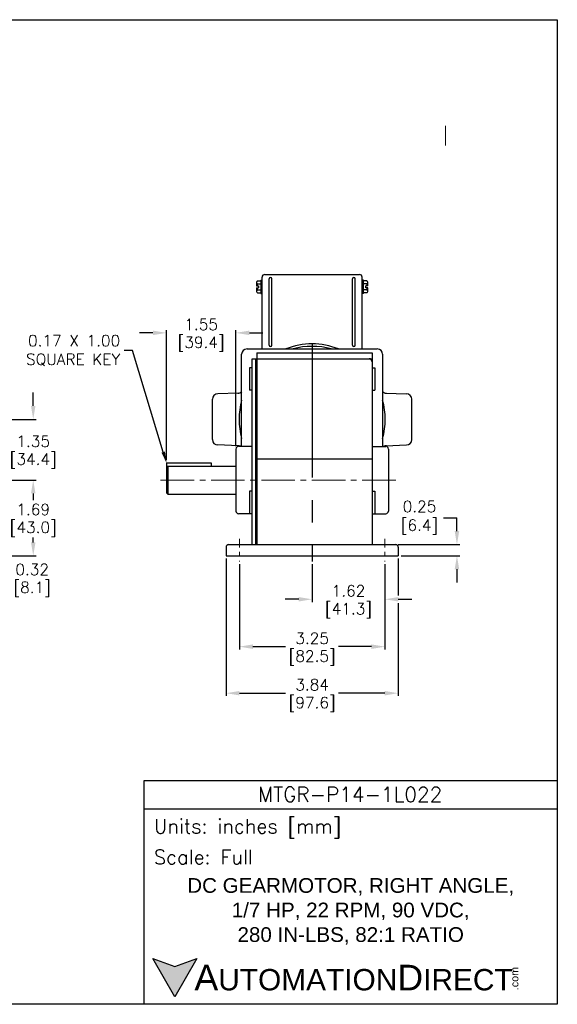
# Model space of a CAD drawing. Extents: x 903.1 to 937.1, y -9.5 to 12.4.
# Tile 2 of 2: x 925 to 937.1, y -9.5 to 12.4. Entities that reach past the tile are written whole.
import ezdxf
from ezdxf import colors
from ezdxf.entities.mleader import LeaderData, LeaderLine
from ezdxf.math import Vec2, Vec3

# ---------------------------------------------------------------- set-up
doc = ezdxf.new("R2010")
doc.units = 0
doc.header["$LTSCALE"] = 4
doc.header["$MEASUREMENT"] = 0
doc.linetypes.add('CENTER2', pattern=[1.125, 0.75, -0.125, 0.125, -0.125])
doc.layers.get('0').update_dxf_attribs({"linetype": 'CONTINUOUS'})
doc.layers.get('DEFPOINTS').update_dxf_attribs({"linetype": 'CONTINUOUS'})
for name, color, linetype in [('CENTER', 40, 'CENTER2'), ('DIMENSIONS', 140, 'CONTINUOUS'), ('DIMENSIONS @ 1', 140, 'CONTINUOUS'), ('TEXT', 140, 'CONTINUOUS')]:
    doc.layers.add(name, color=color, linetype=linetype)
doc.styles.add('\\M+2ABAC\\M+2A6A11', font='txt')
doc.styles.add('ROMANS', font='romans.shx')
doc.styles.get("Standard").update_dxf_attribs({"font": 'romans.shx'})
doc.dimstyles.get("Standard").update_dxf_attribs({"dimtxt": 0.25, "dimasz": 0.3, "dimexe": 0.0625, "dimexo": 0.0625, "dimgap": 0.0625, "dimtad": 0, "dimtih": 1, "dimtoh": 1, "dimzin": 0, "dimdsep": 46, "dimtxsty": 'Standard', "dimcen": 0, "dimadec": 0, "dimazin": 0, "dimtfac": 1, "dimtofl": 0, "dimtmove": 0, "dimatfit": 3, "dimfxl": 0, "dimtolj": 1, "dimtzin": 0, "dimarcsym": 0})

# ---------------------------------------------------------------- blocks, each defined once
blk = doc.blocks.new('*D2')
at = {"layer": 'DEFPOINTS', "color": 0, "ltscale": 0.5}
for p in [(929.656, 0.473), (933.5, 0.473), (933.5, -2.595)]:
    blk.add_point(p, dxfattribs=at)
at = {"layer": 'DIMENSIONS', "color": 0, "lineweight": -2, "ltscale": 0.5}
for p, q in [((929.656, 0.41), (929.656, -2.657)), ((933.5, 0.41), (933.5, -0.41)), ((933.5, -0.588), (933.5, -2.657)), ((929.956, -2.595), (930.986, -2.595)), ((933.2, -2.595), (932.17, -2.595))]:
    blk.add_line(p, q, dxfattribs=at)
at = {"layer": 'DIMENSIONS', "color": 0, "ltscale": 0.5}
for points in [[(929.956, -2.545), (929.956, -2.645), (929.656, -2.595)], [(933.2, -2.545), (933.2, -2.645), (933.5, -2.595)]]:
    blk.add_solid(points, dxfattribs=at)
at = {"layer": 'DIMENSIONS', "color": 0, "ltscale": 0.5, "char_height": 0.25, "attachment_point": 5}
for s, insert in [('\\A1;3.84', (931.578, -2.407)), ('\\A1;[97.6]', (931.578, -2.848))]:
    blk.add_mtext(s, dxfattribs=dict(at, insert=insert))
blk = doc.blocks.new('*D3')
at = {"layer": 'DEFPOINTS', "color": 0, "ltscale": 0.5}
for p in [(923.508, 2.165), (924.529, 0.473), (925.351, 0.473)]:
    blk.add_point(p, dxfattribs=at)
at = {"layer": 'DIMENSIONS', "color": 0, "lineweight": -2, "ltscale": 0.5}
for p, q in [((923.571, 2.165), (925.413, 2.165)), ((925.351, 1.865), (925.351, 1.76)), ((925.351, 0.773), (925.351, 0.879)), ((924.592, 0.473), (925.413, 0.473))]:
    blk.add_line(p, q, dxfattribs=at)
at = {"layer": 'DIMENSIONS', "color": 0, "ltscale": 0.5}
for points in [[(925.301, 1.865), (925.401, 1.865), (925.351, 2.165)], [(925.301, 0.773), (925.401, 0.773), (925.351, 0.473)]]:
    blk.add_solid(points, dxfattribs=at)
at = {"layer": 'DIMENSIONS', "color": 0, "ltscale": 0.5, "char_height": 0.25, "attachment_point": 5}
for s, insert in [('\\A1;1.69', (925.351, 1.507)), ('\\A1;[43.0]', (925.351, 1.066))]:
    blk.add_mtext(s, dxfattribs=dict(at, insert=insert))
blk = doc.blocks.new('*D4')
at = {"layer": 'DEFPOINTS', "color": 0, "ltscale": 0.5}
for p in [(933.44, 0.724), (933.5, 0.473), (934.811, 0.473)]:
    blk.add_point(p, dxfattribs=at)
at = {"layer": 'DIMENSIONS', "color": 0, "lineweight": -2, "ltscale": 0.5}
for p, q in [((934.511, 1.324), (934.811, 1.324)), ((934.811, 1.024), (934.811, 1.324)), ((933.502, 0.724), (934.873, 0.724)), ((933.563, 0.473), (934.873, 0.473)), ((934.811, 0.173), (934.811, -0.127))]:
    blk.add_line(p, q, dxfattribs=at)
at = {"layer": 'DIMENSIONS', "color": 0, "ltscale": 0.5}
for points in [[(934.761, 1.024), (934.861, 1.024), (934.811, 0.724)], [(934.761, 0.173), (934.861, 0.173), (934.811, 0.473)]]:
    blk.add_solid(points, dxfattribs=at)
at = {"layer": 'DIMENSIONS', "color": 0, "ltscale": 0.5, "insert": (933.889, 1.324), "char_height": 0.25, "attachment_point": 5}
blk.add_mtext('\\A1; 0.25\\P [6.4]', dxfattribs=at)
blk = doc.blocks.new('*D5')
at = {"layer": 'DEFPOINTS', "color": 0, "ltscale": 0.5}
for p in [(931.578, 0.348), (933.202, 0.348), (933.202, -0.498)]:
    blk.add_point(p, dxfattribs=at)
at = {"layer": 'DIMENSIONS', "color": 0, "lineweight": -2, "ltscale": 0.5}
for p, q in [((931.578, 0.285), (931.578, -0.561)), ((933.202, 0.285), (933.202, -0.561)), ((931.278, -0.498), (930.978, -0.498)), ((933.502, -0.498), (933.802, -0.498))]:
    blk.add_line(p, q, dxfattribs=at)
at = {"layer": 'DIMENSIONS', "color": 0, "ltscale": 0.5}
for points in [[(931.278, -0.448), (931.278, -0.548), (931.578, -0.498)], [(933.502, -0.448), (933.502, -0.548), (933.202, -0.498)]]:
    blk.add_solid(points, dxfattribs=at)
at = {"layer": 'DIMENSIONS', "color": 0, "ltscale": 0.5, "char_height": 0.25, "attachment_point": 5}
for s, insert in [('\\A1;1.62', (932.39, -0.311)), ('\\A1;[41.3]', (932.39, -0.751))]:
    blk.add_mtext(s, dxfattribs=dict(at, insert=insert))
blk = doc.blocks.new('*D6')
at = {"layer": 'DEFPOINTS', "color": 0, "ltscale": 0.5}
for p in [(929.954, 0.348), (933.202, 0.348), (933.202, -1.556)]:
    blk.add_point(p, dxfattribs=at)
at = {"layer": 'DIMENSIONS', "color": 0, "lineweight": -2, "ltscale": 0.5}
for p, q in [((929.954, 0.285), (929.954, -1.619)), ((933.202, 0.285), (933.202, -1.619)), ((930.254, -1.556), (930.986, -1.556)), ((932.902, -1.556), (932.17, -1.556))]:
    blk.add_line(p, q, dxfattribs=at)
at = {"layer": 'DIMENSIONS', "color": 0, "ltscale": 0.5}
for points in [[(930.254, -1.506), (930.254, -1.606), (929.954, -1.556)], [(932.902, -1.506), (932.902, -1.606), (933.202, -1.556)]]:
    blk.add_solid(points, dxfattribs=at)
at = {"layer": 'DIMENSIONS', "color": 0, "ltscale": 0.5, "char_height": 0.25, "attachment_point": 5}
for s, insert in [('\\A1;3.25', (931.578, -1.369)), ('\\A1;[82.5]', (931.578, -1.809))]:
    blk.add_mtext(s, dxfattribs=dict(at, insert=insert))
blk = doc.blocks.new('*D7')
at = {"layer": 'DEFPOINTS', "color": 0, "ltscale": 0.5}
for p in [(929.876, 5.451), (929.876, 2.857), (928.325, 2.55)]:
    blk.add_point(p, dxfattribs=at)
at = {"layer": 'DIMENSIONS', "color": 0, "lineweight": -2, "ltscale": 0.5}
for p, q in [((928.325, 2.612), (928.325, 5.514)), ((929.876, 2.919), (929.876, 5.514)), ((928.025, 5.451), (927.725, 5.451)), ((930.176, 5.451), (930.476, 5.451))]:
    blk.add_line(p, q, dxfattribs=at)
at = {"layer": 'DIMENSIONS', "color": 0, "ltscale": 0.5}
for points in [[(928.025, 5.501), (928.025, 5.401), (928.325, 5.451)], [(930.176, 5.501), (930.176, 5.401), (929.876, 5.451)]]:
    blk.add_solid(points, dxfattribs=at)
at = {"layer": 'DIMENSIONS', "color": 0, "ltscale": 0.5, "char_height": 0.25, "attachment_point": 5}
for s, insert in [('\\A1;1.55', (929.1, 5.639)), ('\\A1;[39.4]', (929.1, 5.198))]:
    blk.add_mtext(s, dxfattribs=dict(at, insert=insert))
blk = doc.blocks.new('*D8')
at = {"layer": 'DEFPOINTS', "color": 0, "ltscale": 0.5}
for p in [(923.933, 0.473), (924.254, 0.473), (924.254, -0.02)]:
    blk.add_point(p, dxfattribs=at)
at = {"layer": 'DIMENSIONS', "color": 0, "lineweight": -2, "ltscale": 0.5}
for p, q in [((923.933, 0.41), (923.933, -0.083)), ((924.254, 0.41), (924.254, -0.083)), ((923.633, -0.02), (923.333, -0.02)), ((924.554, -0.02), (924.854, -0.02))]:
    blk.add_line(p, q, dxfattribs=at)
at = {"layer": 'DIMENSIONS', "color": 0, "ltscale": 0.5}
for points in [[(923.633, 0.03), (923.633, -0.07), (923.933, -0.02)], [(924.554, 0.03), (924.554, -0.07), (924.254, -0.02)]]:
    blk.add_solid(points, dxfattribs=at)
at = {"layer": 'DIMENSIONS', "color": 0, "ltscale": 0.5, "char_height": 0.25, "attachment_point": 5}
for s, insert in [('\\A1;0.32', (925.327, 0.167)), ('\\A1;[8.1]', (925.327, -0.273))]:
    blk.add_mtext(s, dxfattribs=dict(at, insert=insert))
blk = doc.blocks.new('*D13')
at = {"layer": 'DEFPOINTS', "color": 0, "ltscale": 0.5}
for p in [(924.795, 3.519), (923.508, 2.165), (925.351, 2.165)]:
    blk.add_point(p, dxfattribs=at)
at = {"layer": 'DIMENSIONS', "color": 0, "lineweight": -2, "ltscale": 0.5}
for p, q in [((925.351, 3.819), (925.351, 4.119)), ((924.857, 3.519), (925.413, 3.519)), ((923.571, 2.165), (925.413, 2.165)), ((925.351, 1.865), (925.351, 1.712)), ((925.351, 1.577), (925.351, 1.565))]:
    blk.add_line(p, q, dxfattribs=at)
at = {"layer": 'DIMENSIONS', "color": 0, "ltscale": 0.5}
for points in [[(925.301, 3.819), (925.401, 3.819), (925.351, 3.519)], [(925.301, 1.865), (925.401, 1.865), (925.351, 2.165)]]:
    blk.add_solid(points, dxfattribs=at)
at = {"layer": 'DIMENSIONS', "color": 0, "ltscale": 0.5, "char_height": 0.25, "attachment_point": 5}
for s, insert in [('\\A1;1.35', (925.351, 3.029)), ('\\A1;[34.4]', (925.351, 2.589))]:
    blk.add_mtext(s, dxfattribs=dict(at, insert=insert))

msp = doc.modelspace()

# ---------------------------------------------------------------- hatches: boundary and pattern name
at = {"layer": 'TEXT'}
msp.add_hatch(color=256, dxfattribs=at).paths.add_polyline_path([(929.006, -8.522), (928.515, -8.701), (928.024, -8.522), (928.515, -9.373)])

# ---------------------------------------------------------------- linework, layer by layer
at = {"linetype": 'Continuous', "lineweight": 0}
msp.add_line((934.555, 9.631), (934.554, 10.077), dxfattribs=at)
for p, q in [((930.358, 6.612), (930.431, 6.612)), ((930.431, 6.626), (930.431, 6.329)), ((930.431, 6.626), (930.461, 6.626)), ((930.461, 5.093), (930.461, 6.695)), ((930.52, 6.755), (932.636, 6.755)), ((930.619, 5.174), (930.619, 6.658)), ((930.678, 5.174), (930.678, 6.658)), ((932.478, 5.174), (932.478, 6.658)), ((932.538, 5.174), (932.538, 6.658)), ((932.696, 5.093), (932.696, 6.695)), ((932.726, 6.626), (932.696, 6.626)), ((932.726, 6.329), (932.726, 6.626)), ((932.799, 6.612), (932.726, 6.612)), ((930.338, 6.579), (930.338, 6.503)), ((930.338, 6.503), (930.382, 6.503)), ((930.338, 6.453), (930.338, 6.377)), ((930.338, 6.453), (930.382, 6.453)), ((930.358, 6.545), (930.431, 6.545)), ((930.358, 6.411), (930.431, 6.411)), ((930.382, 6.503), (930.382, 6.453)), ((932.799, 6.545), (932.726, 6.545)), ((932.799, 6.411), (932.726, 6.411)), ((932.774, 6.453), (932.774, 6.503)), ((932.818, 6.503), (932.774, 6.503)), ((932.818, 6.453), (932.774, 6.453)), ((932.818, 6.503), (932.818, 6.579)), ((932.818, 6.377), (932.818, 6.453)), ((930.358, 6.343), (930.431, 6.343)), ((930.431, 6.329), (930.461, 6.329)), ((932.726, 6.329), (932.696, 6.329)), ((932.799, 6.343), (932.726, 6.343)), ((930.124, 5.093), (933.032, 5.093)), ((930.004, 2.917), (930.004, 4.972)), ((930.242, 0.724), (930.242, 4.874)), ((930.242, 4.874), (932.915, 4.874)), ((930.312, 4.874), (930.312, 0.724)), ((930.327, 4.874), (930.327, 0.724)), ((930.342, 5.004), (930.342, 0.724)), ((930.342, 5.004), (932.915, 5.004)), ((932.915, 5.004), (932.915, 0.724)), ((933.152, 4.972), (933.152, 2.917)), ((930.242, 4.672), (930.182, 4.672)), ((930.182, 4.672), (930.182, 4.17)), ((932.915, 4.672), (932.975, 4.672)), ((932.975, 4.672), (932.975, 4.17)), ((929.353, 3.067), (929.353, 3.97)), ((929.93, 4.105), (929.471, 4.089)), ((930.242, 4.17), (930.182, 4.17)), ((932.915, 4.17), (932.975, 4.17)), ((933.226, 4.105), (933.685, 4.089)), ((933.804, 3.067), (933.804, 3.97)), ((929.93, 2.931), (929.471, 2.948)), ((930.242, 2.917), (929.936, 2.917)), ((932.915, 2.917), (933.22, 2.917)), ((933.226, 2.931), (933.685, 2.948)), ((929.876, 2.857), (929.876, 1.473)), ((930.342, 2.639), (932.915, 2.639)), ((933.281, 2.857), (933.281, 1.473)), ((928.325, 2.55), (928.325, 1.882)), ((928.325, 2.55), (929.322, 2.55)), ((928.355, 2.478), (928.325, 2.448)), ((928.355, 2.478), (928.355, 1.852)), ((928.355, 2.478), (929.876, 2.478)), ((929.322, 2.55), (929.322, 2.478)), ((928.325, 1.882), (928.355, 1.852)), ((928.355, 1.852), (929.876, 1.852)), ((930.242, 1.915), (930.182, 1.915)), ((930.182, 1.915), (930.182, 1.413)), ((932.915, 1.915), (932.975, 1.915)), ((932.975, 1.915), (932.975, 1.413)), ((930.242, 1.413), (929.936, 1.413)), ((930.242, 1.413), (930.182, 1.413)), ((932.915, 1.413), (932.975, 1.413)), ((932.915, 1.413), (933.22, 1.413)), ((929.656, 0.663), (929.656, 0.473)), ((929.713, 0.724), (933.443, 0.724)), ((933.5, 0.663), (933.5, 0.473)), ((929.656, 0.473), (933.5, 0.473))]:
    msp.add_line(p, q)
for centre, radius, start, end in [((930.376, 6.579), 0.0385, 119.0689, 240.9311), ((930.52, 6.695), 0.0593, 90, 180), ((930.648, 6.658), 0.0297, 0, 180), ((932.508, 6.658), 0.0297, 0, 180), ((932.636, 6.695), 0.0593, 0, 90), ((932.78, 6.579), 0.0385, 299.0689, 60.9311), ((930.376, 6.377), 0.0385, 119.0689, 240.9311), ((930.462, 6.478), 0.124, 147.2209, 168.5189), ((930.462, 6.478), 0.124, 191.4811, 212.7791), ((932.694, 6.478), 0.124, 11.4811, 32.7791), ((932.694, 6.478), 0.124, 327.2209, 348.5189), ((932.78, 6.377), 0.0385, 299.0689, 60.9311), ((930.124, 4.972), 0.12, 90, 180), ((930.648, 5.174), 0.0297, 180, 0), ((931.578, 3.602), 1.602, 68.5274, 111.4726), ((931.578, 3.519), 1.631, 74.8323, 105.1677), ((932.508, 5.174), 0.0297, 180, 0), ((933.032, 4.972), 0.12, 0, 90), ((932.854, 4.814), 0.0602, 0, 90), ((929.471, 3.97), 0.119, 90, 180), ((929.922, 4.224), 0.119, 270, 314.1327), ((933.235, 4.224), 0.119, 225.8673, 270), ((933.685, 3.97), 0.119, 0, 90), ((931.578, 3.519), 1.631, 164.8323, 195.1677), ((931.578, 3.519), 1.631, 344.8323, 15.1677), ((929.471, 3.067), 0.119, 180, 270), ((929.936, 2.857), 0.0602, 90, 180), ((929.922, 2.813), 0.119, 61.2263, 90), ((933.235, 2.813), 0.119, 90, 118.7737), ((933.22, 2.857), 0.0602, 0, 90), ((933.685, 3.067), 0.119, 270, 0), ((929.936, 1.473), 0.0602, 180, 270), ((933.22, 1.473), 0.0602, 270, 0), ((929.716, 0.663), 0.0602, 90, 180), ((933.44, 0.663), 0.0602, 0, 90)]:
    msp.add_arc(centre, radius, start, end)
at = {"layer": 'CENTER'}
msp.add_line((931.578, 5.218), (931.578, 0.348), dxfattribs=at)
at = {"layer": 'CENTER', "lineweight": 0, "ltscale": 0.25}
msp.add_line((928.195, 2.165), (933.54, 2.165), dxfattribs=at)
at = {"layer": 'CENTER', "lineweight": 0, "ltscale": 0.0625}
for p, q in [((929.954, 0.849), (929.954, 0.348)), ((933.202, 0.849), (933.202, 0.348))]:
    msp.add_line(p, q, dxfattribs=at)
at = {"layer": 'DEFPOINTS', "ltscale": 0.5}
msp.add_lwpolyline([(903.052, 12.444), (937.052, 12.444), (937.052, -9.542), (903.052, -9.542)], close=True, dxfattribs=at)
at = {"layer": 'TEXT'}
msp.add_line((927.827, -5.177), (937.052, -5.177), dxfattribs=at)
for points in [[(927.827, -9.542), (927.827, -4.541), (937.052, -4.541), (937.052, -9.542)], [(929.006, -8.522), (928.515, -9.373), (928.024, -8.522), (928.515, -8.701)]]:
    msp.add_lwpolyline(points, close=True, dxfattribs=at)

# ---------------------------------------------------------------- texts
for s, insert, char_height, width, attachment_point, style in [('MTGR-P14-1L022', (932.425, -4.854), 0.32884, 6.18989, 5, 'ROMANS'), (' Units: inches [mm]', (927.827, -5.619), 0.31793, 9.22453, 4, 'ROMANS'), (' Scale: Full', (927.827, -6.254), 0.31793, 9.22453, 4, 'ROMANS'), ('{\\fArial|b0|i0|c0|p34;     \\H1.2x;A\\H0.8333x;UTOMATION\\H1.2x;D\\H0.8333x;IRECT}', (928.024, -8.948), 0.47689, 8.07834, 4, '\\M+2ABAC\\M+2A6A11')]:
    msp.add_mtext(s, dxfattribs=dict(at, insert=insert, char_height=char_height, width=width, attachment_point=attachment_point, style=style))
at = {"layer": 'TEXT', "insert": (932.439, -7.467), "char_height": 0.32884, "width": 7.37001, "attachment_point": 5}
msp.add_mtext('{\\fArial|b0|i0|c0|p34;DC GEARMOTOR, RIGHT ANGLE,\\P1/7 HP, 22 RPM, 90 VDC,\\P280 IN-LBS, 82:1 RATIO}', dxfattribs=at)
at = {"layer": 'TEXT', "insert": (936.011, -9.227), "char_height": 0.17168, "width": 0.50875, "attachment_point": 1, "rotation": 90, "style": '\\M+2ABAC\\M+2A6A11'}
msp.add_mtext('{\\fArial|b0|i0|c0|p34;.com}', dxfattribs=at)

# ---------------------------------------------------------------- dimensions: what is measured, and where the dimension line sits
at = {"layer": 'DIMENSIONS @ 1', "ltscale": 0.5}
for base, p1, p2, picture, middle in [((929.876, 5.451), (928.325, 2.55), (929.876, 2.857), '*D7', (929.1, 5.451)), ((924.254, -0.02), (923.933, 0.473), (924.254, 0.473), '*D8', (925.327, -0.02)), ((933.5, -2.595), (929.656, 0.473), (933.5, 0.473), '*D2', (931.578, -2.595)), ((933.202, -1.556), (929.954, 0.348), (933.202, 0.348), '*D6', (931.578, -1.556)), ((933.202, -0.498), (931.578, 0.348), (933.202, 0.348), '*D5', (932.39, -0.498))]:
    dim = msp.add_linear_dim(base=base, p1=p1, p2=p2, dimstyle='Standard', override={"dimscale": 1, "dimpost": '\\X', "dimtix": 0, "dimtofl": 0, "dimtmove": 0, "dimatfit": 3}, dxfattribs=at)
    dim.commit()
    dim.dimension.update_dxf_attribs({"geometry": picture, "text_midpoint": middle})
for base, p1, p2, picture, middle in [((925.351, 2.165), (924.795, 3.519), (923.508, 2.165), '*D13', (925.351, 2.842)), ((925.351, 0.473), (923.508, 2.165), (924.529, 0.473), '*D3', (925.351, 1.319))]:
    dim = msp.add_linear_dim(base=base, p1=p1, p2=p2, angle=90, dimstyle='Standard', override={"dimscale": 1, "dimpost": '\\X', "dimtix": 0, "dimtofl": 0, "dimtmove": 0, "dimatfit": 3}, dxfattribs=at)
    dim.commit()
    dim.dimension.update_dxf_attribs({"geometry": picture, "text_midpoint": middle})
dim = msp.add_linear_dim(base=(934.811, 0.473), p1=(933.44, 0.724), p2=(933.5, 0.473), angle=90, text=' <>', dimstyle='Standard', override={"dimscale": 1, "dimpost": '\\X', "dimtix": 0, "dimtofl": 0, "dimtmove": 1, "dimatfit": 3}, dxfattribs=at)
dim.commit()
dim.dimension.update_dxf_attribs({"geometry": '*D4', "text_midpoint": (934.517, 1.257), "dimtype": 128})

# ---------------------------------------------------------------- leaders
at = {"layer": 'DIMENSIONS'}
ml = msp.add_multileader_mtext('Standard', dxfattribs=at)
ml.set_content('0.17 X 1.00\\PSQUARE KEY', color=256)
ml.set_leader_properties()
ml.build(insert=Vec2(0, 0))
ml.multileader.update_dxf_attribs({"text_left_attachment_type": 2, "text_right_attachment_type": 2, "dogleg_length": 0.36, "arrow_head_size": 0.25})
ctx = ml.context
ctx.base_point, ctx.char_height, ctx.arrow_head_size, ctx.landing_gap_size, ctx.plane_origin = Vec3(924.857, 5.058), 0.25, 0.25, 0.09, Vec3(928.611, 10.65)
ctx.left_attachment, ctx.right_attachment, ctx.text_align_type = 2, 2, 2
notes = []
notes.append((ctx, [(1, (1, 1, 0), (927.567, 5.058), (-1, 0), 0.185, [(0, [(928.325, 2.55)], 0, [])])]))
ctx.mtext.insert, ctx.mtext.alignment, ctx.mtext.flow_direction = Vec3(927.292, 5.403), 3, 5
for ctx, leaders in notes:
    for number, flags, end, landing, length, lines in leaders:
        leader = LeaderData()
        leader.index, (leader.has_last_leader_line, leader.has_dogleg_vector, leader.attachment_direction) = number, flags
        leader.last_leader_point, leader.dogleg_vector, leader.dogleg_length = Vec3(end), Vec3(landing), length
        for number, points, colour, breaks in lines:
            line = LeaderLine()
            line.index, line.vertices, line.color, line.breaks = number, Vec3.list(points), colors.encode_raw_color(colour), breaks
            leader.lines.append(line)
        ctx.leaders.append(leader)

doc.saveas('drawing.dxf')
